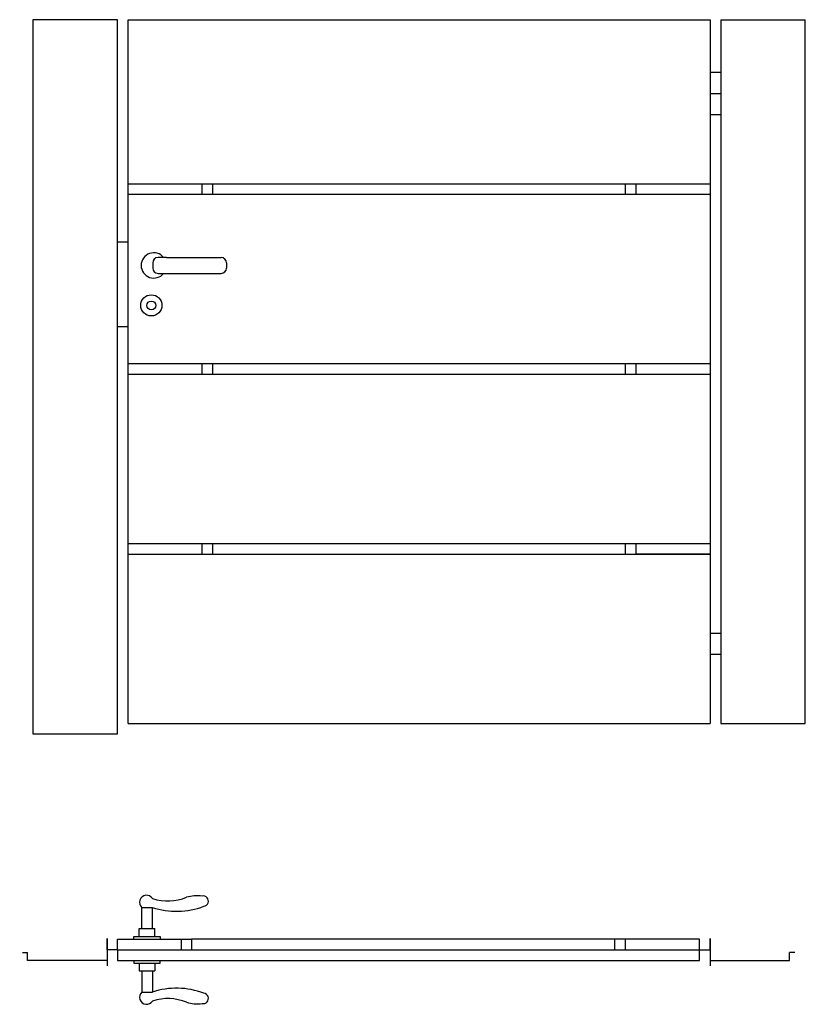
# Model space of a CAD drawing. Extents: x 0.18 to 1.67, y -0.44 to 1.42.
import ezdxf

# ---------------------------------------------------------------- set-up
doc = ezdxf.new("R2010")
doc.units = 0
doc.header["$LTSCALE"] = 0.003367
doc.header["$MEASUREMENT"] = 0
doc.layers.get('0').update_dxf_attribs({"linetype": 'CONTINUOUS'})

# ---------------------------------------------------------------- blocks, each defined once
blk = doc.blocks.new('PICAPORTEPLANTA')
for p, q in [((0.0026, 0.0805), (0.0026, 0.0705)), ((0.0285, 0.0905), (0.0126, 0.0905)), ((0.0285, 0.0905), (0.132, 0.0905)), ((0.142, 0.0805), (0.142, 0.0705)), ((0.0126, 0.0605), (0.132, 0.0605))]:
    blk.add_line(p, q)
for radius in [0.02, 0.00823]:
    blk.add_circle((0, 0), radius)
for centre, radius, start, end in [((0.0046, 0.0755), 0.0239, 38.8405, 321.1595), ((0.0126, 0.0805), 0.01, 90, 180), ((0.132, 0.0805), 0.01, 0, 90), ((0.0126, 0.0705), 0.01, 180, 270), ((0.132, 0.0705), 0.01, 270, 0)]:
    blk.add_arc(centre, radius, start, end)

msp = doc.modelspace()

# ---------------------------------------------------------------- linework, layer by layer
for p, q in [((0.2094, 1.425), (0.2094, 0.075)), ((0.3694, 1.425), (0.2094, 1.425)), ((0.3694, 0.075), (0.3694, 1.425)), ((0.3894, 1.425), (1.4894, 1.425)), ((0.3894, 0.095), (0.3894, 1.425)), ((1.4894, 1.425), (1.4894, 0.095)), ((1.5094, 1.425), (1.5094, 0.095)), ((1.5094, 1.425), (1.6694, 1.425)), ((1.6694, 0.095), (1.6694, 1.425)), ((1.5094, 1.325), (1.4894, 1.325)), ((1.5094, 1.285), (1.4894, 1.285)), ((1.5094, 1.245), (1.4894, 1.245)), ((0.3894, 1.115), (1.4894, 1.115)), ((0.5294, 1.095), (0.5294, 1.115)), ((0.5494, 1.095), (0.5494, 1.115)), ((1.3294, 1.095), (1.3294, 1.115)), ((1.3494, 1.095), (1.3494, 1.115)), ((0.3894, 1.095), (1.4894, 1.095)), ((0.3694, 1.005), (0.3894, 1.005)), ((0.3694, 0.845), (0.3894, 0.845)), ((0.3894, 0.775), (1.4894, 0.775)), ((0.5294, 0.755), (0.5294, 0.775)), ((0.5494, 0.755), (0.5494, 0.775)), ((1.3294, 0.755), (1.3294, 0.775)), ((1.3494, 0.755), (1.3494, 0.775)), ((0.3894, 0.755), (1.4894, 0.755)), ((0.3894, 0.435), (1.4894, 0.435)), ((0.5294, 0.415), (0.5294, 0.435)), ((0.5494, 0.415), (0.5494, 0.435)), ((1.3294, 0.415), (1.3294, 0.435)), ((1.3494, 0.415), (1.3494, 0.435)), ((0.3894, 0.415), (1.4894, 0.415)), ((0.3894, 0.415), (0.5294, 0.415)), ((1.4894, 0.415), (1.3494, 0.415)), ((1.5094, 0.265), (1.4894, 0.265)), ((1.5094, 0.225), (1.4894, 0.225)), ((0.3894, 0.095), (1.4894, 0.095)), ((1.5094, 0.095), (1.6694, 0.095)), ((0.2094, 0.075), (0.3694, 0.075)), ((0.4151, -0.293), (0.4151, -0.253)), ((0.4151, -0.253), (0.4351, -0.253)), ((0.4351, -0.293), (0.4351, -0.253)), ((0.4101, -0.308), (0.4101, -0.293)), ((0.4101, -0.293), (0.4401, -0.293)), ((0.4401, -0.308), (0.4401, -0.293)), ((0.3694, -0.313), (0.4894, -0.313)), ((0.3694, -0.333), (0.3694, -0.313)), ((0.4001, -0.308), (0.4501, -0.308)), ((0.4001, -0.313), (0.4001, -0.308)), ((0.4501, -0.308), (0.4501, -0.313)), ((0.4894, -0.313), (0.4894, -0.333)), ((0.4894, -0.313), (0.5094, -0.313)), ((1.4694, -0.313), (0.5094, -0.313)), ((0.5094, -0.313), (0.5094, -0.333)), ((1.3094, -0.333), (1.3094, -0.313)), ((1.3294, -0.333), (1.3294, -0.313)), ((1.4694, -0.353), (1.4694, -0.313)), ((0.3694, -0.333), (1.4694, -0.333)), ((0.3694, -0.333), (0.3694, -0.353)), ((0.1894, -0.338), (0.1994, -0.338)), ((0.3694, -0.353), (1.4694, -0.353)), ((0.4001, -0.353), (0.4001, -0.358)), ((0.4501, -0.358), (0.4501, -0.353)), ((1.6494, -0.338), (1.6394, -0.338)), ((0.4001, -0.358), (0.4501, -0.358)), ((0.4101, -0.358), (0.4101, -0.373)), ((0.4401, -0.358), (0.4401, -0.373)), ((0.4101, -0.373), (0.4401, -0.373)), ((0.4151, -0.373), (0.4151, -0.413)), ((0.4351, -0.373), (0.4351, -0.413)), ((0.4151, -0.413), (0.4351, -0.413))]:
    msp.add_line(p, q)
for points in [[(0.3694, -0.333), (0.3494, -0.333), (0.3494, -0.3117), (0.3494, -0.363)], [(1.4694, -0.333), (1.4894, -0.333), (1.4894, -0.3117), (1.4894, -0.363)], [(0.3494, -0.353), (0.1994, -0.353), (0.1994, -0.338)], [(1.4894, -0.353), (1.6394, -0.353), (1.6394, -0.338)]]:
    msp.add_lwpolyline(points)
for points in [[(0.3494, -0.363, 0, 0, 0), (0.1894, -0.363, 0, 0, 0), (0.1894, -0.338, 0.01, 0.01, 0)], [(1.4894, -0.363, 0, 0, 0), (1.6494, -0.363, 0, 0, 0), (1.6494, -0.338, 0.01, 0.01, 0)]]:
    msp.add_lwpolyline(points, format="xyseb")
for centre, radius, start, end in [((0.4243, -0.2433), 0.0134, 32.5463, 226.1522), ((0.4645, -0.1486), 0.0922, 251.7465, 292.4452), ((0.5197, -0.2989), 0.0681, 82.0675, 107.0586), ((0.5312, -0.241), 0.00984, 277.9348, 102.7286), ((0.4807, -0.1151), 0.1452, 251.6654, 290.92), ((0.4807, -0.5508), 0.1452, 69.08, 108.3346), ((0.4243, -0.4226), 0.0134, 133.8478, 327.4537), ((0.4645, -0.5174), 0.0922, 67.5548, 108.2535), ((0.5312, -0.4249), 0.00984, 257.2714, 82.0652), ((0.5197, -0.3671), 0.0681, 252.9414, 277.9325)]:
    msp.add_arc(centre, radius, start, end)

# ---------------------------------------------------------------- block references
msp.add_blockref('PICAPORTEPLANTA', (0.4332, 0.885))

doc.saveas('drawing.dxf')
